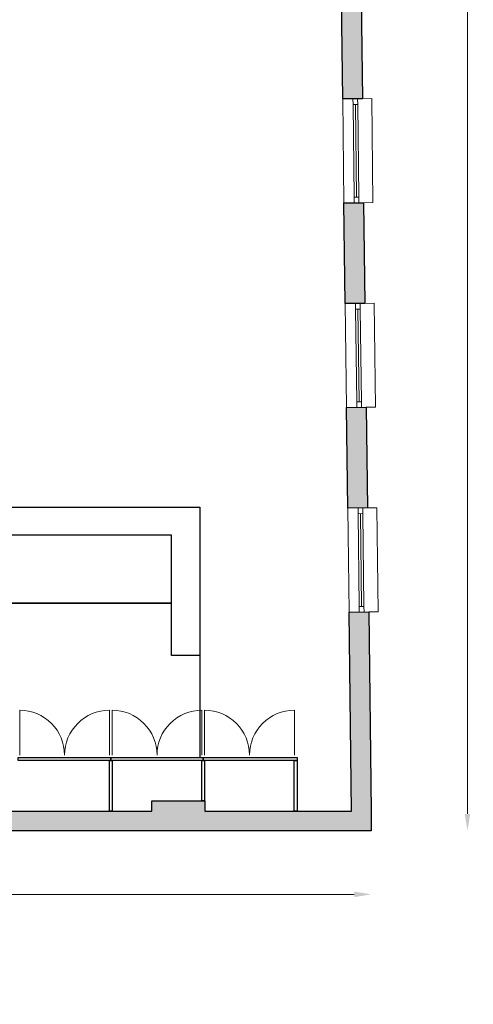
# Model space of a CAD drawing. Header units: millimetres. Extents: x -13022 to 1371524, y -38729 to 632593.
# Tile 84 of 256: x 731799 to 736641, y -38283 to -27773. Entities that reach past the tile are written whole.
import ezdxf

# ---------------------------------------------------------------- set-up
doc = ezdxf.new("R2010")
doc.units = ezdxf.units.MM
doc.header["$LTSCALE"] = 35
doc.linetypes.add('DASHED', pattern=[200, 100, -100])
for name, color, linetype in [('LAYER102', 1, 'Continuous'), ('LAYER111', 7, 'Continuous'), ('LAYER22', 7, 'Continuous'), ('LAYER28', 7, 'Continuous'), ('LAYER29', 7, 'Continuous'), ('LAYER30', 7, 'Continuous'), ('LAYER31', 7, 'Continuous')]:
    doc.layers.add(name, color=color, linetype=linetype)
doc.styles.get("Standard").update_dxf_attribs({"font": 'simplex.shx'})
doc.dimstyles.new('~R----C~', dxfattribs={"dimtxt": 162, "dimasz": 180, "dimexe": 0.18, "dimexo": 0.0625, "dimgap": 16.2, "dimtad": 1, "dimdec": 0, "dimzin": 0, "dimdsep": 46, "dimtxsty": 'Standard', "dimcen": 0.09, "dimse1": 1, "dimse2": 1, "dimclrd": 7, "dimadec": 0, "dimazin": 0, "dimtfac": 1, "dimtdec": 4, "dimtmove": 0, "dimatfit": 3, "dimfxl": 1, "dimtolj": 1, "dimtzin": 0, "dimlwd": 13, "dimarcsym": 0})

# ---------------------------------------------------------------- blocks, each defined once
blk = doc.blocks.new('*D177')
at = {"layer": 'Defpoints', "color": 0, "linetype": 'Continuous', "transparency": 16777216}
for p in [(735550.2200916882, -36429.60432775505), (725290.2200916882, -36559.60042150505), (735550.2200916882, -37108.80354650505)]:
    blk.add_point(p, dxfattribs=at)
at = {"layer": 'LAYER102', "color": 7, "linetype": 'Continuous', "lineweight": 13, "transparency": 16777216}
blk.add_line((725470.2200916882, -37108.80354650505), (735370.2200916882, -37108.80354650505), dxfattribs=at)
at = {"layer": 'LAYER102', "color": 7, "linetype": 'Continuous', "transparency": 16777216}
for points in [[(725470.2200916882, -37078.80354650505), (725470.2200916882, -37138.80354650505), (725290.2200916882, -37108.80354650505)], [(735370.2200916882, -37078.80354650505), (735370.2200916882, -37138.80354650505), (735550.2200916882, -37108.80354650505)]]:
    blk.add_solid(points, dxfattribs=at)
at = {"layer": 'LAYER102', "color": 0, "linetype": 'Continuous', "lineweight": 0, "transparency": 16777216, "insert": (730420.2200916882, -37011.60354650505), "char_height": 162, "attachment_point": 5}
blk.add_mtext('\\A1;10260', dxfattribs=at)
blk = doc.blocks.new('*D191')
at = {"layer": 'Defpoints', "color": 0, "linetype": 'Continuous', "transparency": 16777216}
for p in [(735550.1888416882, 316.2140316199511), (735180.7200916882, -6182.146319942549), (735550.1888416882, -36429.60237463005)]:
    blk.add_point(p, dxfattribs=at)
at = {"layer": 'LAYER102', "color": 7, "linetype": 'Continuous', "lineweight": 13, "transparency": 16777216}
for p, q in [((735000.7200916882, 316.2140316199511), (734820.7200916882, 316.2140316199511)), ((735180.7200916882, 316.2140316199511), (735550.1888416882, 316.2140316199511)), ((735730.1888416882, 316.2140316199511), (736351.4459845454, 316.2140316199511))]:
    blk.add_line(p, q, dxfattribs=at)
at = {"layer": 'LAYER102', "color": 7, "linetype": 'Continuous', "transparency": 16777216}
for points in [[(735000.7200916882, 346.2140316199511), (735000.7200916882, 286.2140316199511), (735180.7200916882, 316.2140316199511)], [(735730.1888416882, 346.2140316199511), (735730.1888416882, 286.2140316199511), (735550.1888416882, 316.2140316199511)]]:
    blk.add_solid(points, dxfattribs=at)
at = {"layer": 'LAYER102', "color": 0, "linetype": 'Continuous', "lineweight": 0, "transparency": 16777216, "insert": (736130.8174131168, 413.4140316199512), "char_height": 162, "attachment_point": 5}
blk.add_mtext('\\A1;369', dxfattribs=at)
blk = doc.blocks.new('*D192')
at = {"layer": 'Defpoints', "color": 0, "linetype": 'Continuous', "transparency": 16777216}
for p in [(735180.7200916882, -6182.147296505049), (736578.7200916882, -6182.14729650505), (735550.2200916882, -36429.60432775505)]:
    blk.add_point(p, dxfattribs=at)
at = {"layer": 'LAYER102', "color": 7, "linetype": 'Continuous', "lineweight": 13, "transparency": 16777216}
blk.add_line((736578.7200916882, -36249.60432775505), (736578.7200916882, -6362.14729650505), dxfattribs=at)
at = {"layer": 'LAYER102', "color": 7, "linetype": 'Continuous', "transparency": 16777216}
for points in [[(736548.7200916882, -6362.14729650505), (736608.7200916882, -6362.14729650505), (736578.7200916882, -6182.14729650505)], [(736548.7200916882, -36249.60432775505), (736608.7200916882, -36249.60432775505), (736578.7200916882, -36429.60432775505)]]:
    blk.add_solid(points, dxfattribs=at)
at = {"layer": 'LAYER102', "color": 0, "linetype": 'Continuous', "lineweight": 0, "transparency": 16777216, "insert": (736481.5200916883, -21305.87581212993), "char_height": 162, "attachment_point": 5, "rotation": 90}
blk.add_mtext('\\A1;30247', dxfattribs=at)

msp = doc.modelspace()

# ---------------------------------------------------------------- hatches: boundary and pattern name
at = {"layer": 'LAYER111', "linetype": 'Continuous', "lineweight": 5}
for points in [[(735232.9075916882, -27545.15217931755), (735442.8763416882, -27542.54866369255), (735456.1888416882, -28616.49397619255), (735246.2200916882, -28619.09749181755)], [(735260.2825916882, -29728.98811681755), (735470.2825916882, -29726.43147619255), (735483.3450916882, -30800.37678869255), (735273.3450916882, -30802.93342931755)], [(735286.9700916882, -31912.88753088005), (735496.9388416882, -31910.25081213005), (735510.4388416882, -32984.18831213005), (735300.4700916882, -32986.82503088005)], [(735313.9700916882, -34096.72737463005), (735523.9388416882, -34094.12971838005), (735550.2200916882, -36219.39729650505), (735340.2200916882, -36220.69417150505)], [(733210.2200916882, -36429.61604650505), (733210.2200916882, -36109.60042150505), (733775.2200916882, -36109.60042150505), (733775.2200916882, -36429.61604650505)], [(733210.2200916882, -36219.61604650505), (733210.2200916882, -36429.61604650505), (731530.2200916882, -36429.61604650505), (731530.2200916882, -36219.61604650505)], [(735340.2200916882, -36219.61604650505), (735550.2200916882, -36429.61604650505), (733775.2200916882, -36429.61604650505), (733775.2200916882, -36219.61604650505)], [(735340.2200916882, -36220.68635900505), (735550.2200916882, -36219.38948400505), (735550.2200916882, -36429.60432775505), (735340.2200916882, -36219.60432775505)]]:
    msp.add_hatch(color=254, dxfattribs=at).paths.add_polyline_path(points, flags=0)

# ---------------------------------------------------------------- linework, layer by layer
at = {"layer": 'LAYER22', "color": 7, "linetype": 'Continuous', "lineweight": 18}
for points in [[(735260.2825916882, -29728.99104650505), (735246.2200916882, -28619.10042150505)], [(735456.2200916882, -28616.49104650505), (735556.1575916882, -28615.25667150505), (735569.9075916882, -29725.17854650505), (735470.2825916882, -29726.42854650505)], [(735286.9700916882, -31912.86604650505), (735273.3450916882, -30802.92854650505)], [(735483.3450916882, -30800.36604650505), (735583.2200916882, -30799.11604650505), (735596.9075916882, -31909.03792150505), (735496.9700916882, -31910.27229650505)], [(735313.9700916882, -34096.72542150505), (735300.4700916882, -32986.83479650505)], [(735510.4075916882, -32984.19417150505), (735610.2200916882, -32982.97542150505), (735623.9700916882, -34092.89729650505), (735523.9075916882, -34094.11604650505)]]:
    msp.add_lwpolyline(points, dxfattribs=at)
at = {"layer": 'LAYER22', "color": 7, "linetype": 'DASHED', "lineweight": 18}
for points in [[(735260.2825916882, -29728.99104650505), (735246.2200916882, -28619.10042150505)], [(735456.2200916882, -28616.49104650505), (735556.1575916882, -28615.25667150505), (735569.9075916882, -29725.17854650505), (735470.2825916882, -29726.42854650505)], [(735286.9700916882, -31912.86604650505), (735273.3450916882, -30802.92854650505)], [(735483.3450916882, -30800.36604650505), (735583.2200916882, -30799.11604650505), (735596.9075916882, -31909.03792150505), (735496.9700916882, -31910.27229650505)], [(735313.9700916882, -34096.72542150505), (735300.4700916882, -32986.83479650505)], [(735510.4075916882, -32984.19417150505), (735610.2200916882, -32982.97542150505), (735623.9700916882, -34092.89729650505), (735523.9075916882, -34094.11604650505)]]:
    msp.add_lwpolyline(points, dxfattribs=at)
at = {"layer": 'LAYER28', "color": 7, "linetype": 'Continuous', "lineweight": 25}
for points in [[(735232.9075916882, -27545.15217931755), (735442.8763416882, -27542.54866369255), (735456.1888416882, -28616.49397619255), (735246.2200916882, -28619.09749181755)], [(735260.2825916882, -29728.98811681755), (735470.2825916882, -29726.43147619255), (735483.3450916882, -30800.37678869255), (735273.3450916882, -30802.93342931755)], [(735286.9700916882, -31912.88753088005), (735496.9388416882, -31910.25081213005), (735510.4388416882, -32984.18831213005), (735300.4700916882, -32986.82503088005)]]:
    msp.add_lwpolyline(points, close=True, dxfattribs=at)
for points in [[(735313.9700916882, -34096.72737463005), (735523.9388416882, -34094.12971838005)], [(735340.2200916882, -36220.69417150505), (735313.9700916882, -34096.72737463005)], [(735523.9388416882, -34094.12971838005), (735550.2200916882, -36219.39729650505)], [(733210.2200916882, -36219.60042150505), (733210.2200916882, -36109.60042150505), (733775.2200916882, -36109.60042150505), (733775.2200916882, -36219.60042150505)], [(731530.2200916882, -36219.61604650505), (733210.2200916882, -36219.61604650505)], [(733775.2200916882, -36219.61604650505), (735340.2200916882, -36219.61604650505)], [(735340.2200916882, -36219.60432775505), (735340.2200916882, -36220.68635900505)], [(735550.2200916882, -36219.38948400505), (735550.2200916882, -36429.60432775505)], [(733210.2200916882, -36429.61604650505), (731530.2200916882, -36429.61604650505)], [(733775.2200916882, -36429.61604650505), (733210.2200916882, -36429.61604650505)], [(735550.2200916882, -36429.61604650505), (733775.2200916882, -36429.61604650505)]]:
    msp.add_lwpolyline(points, dxfattribs=at)
at = {"layer": 'LAYER29', "color": 7, "linetype": 'Continuous', "lineweight": 25}
for points in [[(727820.2200916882, -34559.60042150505), (727820.2200916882, -32974.60042150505), (733720.2200916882, -32974.60042150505), (733720.2200916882, -34559.60042150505), (733420.2200916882, -34559.60042150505), (733420.2200916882, -33274.60042150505), (728120.2200916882, -33274.60042150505), (728120.2200916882, -33999.60042150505), (733420.2200916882, -33999.60042150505), (728120.2200916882, -33999.60042150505), (728120.2200916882, -34559.60042150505)], [(731783.8138416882, -35679.60042150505), (731783.8138416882, -35649.60042150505), (732770.9700916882, -35649.60042150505), (732770.9075916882, -35679.60042150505)], [(732755.9700916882, -36219.60042150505), (732755.9700916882, -35679.60042150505), (732785.9700916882, -35679.60042150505), (732785.9700916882, -36219.60042150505)], [(733758.0638416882, -35649.60042150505), (733758.0638416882, -35679.60042150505), (732770.9075916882, -35679.60042150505), (732770.9700916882, -35649.60042150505)], [(733743.0950916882, -36109.60042150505), (733743.0950916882, -35679.60042150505), (733773.0950916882, -35679.60042150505), (733773.0950916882, -36109.60042150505)], [(733758.0638416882, -35679.60042150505), (733758.0638416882, -35649.60042150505), (734760.2513416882, -35649.60042150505), (734760.1888416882, -35679.60042150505)], [(734730.2200916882, -36219.61604650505), (734730.2200916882, -35679.60042150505), (734760.2200916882, -35679.60042150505), (734760.2200916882, -36219.61604650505)]]:
    msp.add_lwpolyline(points, close=True, dxfattribs=at)
msp.add_lwpolyline([(733720.2200916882, -34559.60042150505), (733720.2200916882, -35649.61604650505)], dxfattribs=at)
at = {"layer": 'LAYER30', "color": 7, "linetype": 'Continuous', "lineweight": 18}
for points in [[(735356.9388416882, -28677.72444494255), (735356.1888416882, -28617.72932775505), (735406.1888416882, -28617.11214025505), (735406.9388416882, -28677.10823400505)], [(735369.8763416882, -29727.64339025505), (735369.1575916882, -29667.64729650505), (735419.1575916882, -29667.03108556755), (735419.8763416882, -29727.02620275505)], [(735383.9700916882, -30861.60042150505), (735383.2200916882, -30801.60530431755), (735433.2200916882, -30800.98616369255), (735433.9388416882, -30860.98128088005)], [(735396.9700916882, -31911.51936681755), (735396.2200916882, -31851.52424963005), (735446.2200916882, -31850.90510900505), (735446.9700916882, -31910.90022619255)], [(735410.9700916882, -33045.44417150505), (735410.2200916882, -32985.44905431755), (735460.2200916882, -32984.82991369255), (735460.9388416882, -33044.82503088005)], [(735423.9700916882, -34095.36409338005), (735423.2200916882, -34035.36799963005), (735473.2200916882, -34034.74885900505), (735473.9700916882, -34094.74299963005)]]:
    msp.add_lwpolyline(points, close=True, dxfattribs=at)
for points in [[(735369.1575916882, -29667.64729650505), (735356.9388416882, -28677.72444494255)], [(735394.1575916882, -29667.33967931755), (735381.9388416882, -28677.41585119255)], [(735419.1575916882, -29667.03108556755), (735406.9388416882, -28677.10823400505)], [(735396.2200916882, -31851.52424963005), (735383.9700916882, -30861.60042150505)], [(735421.2200916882, -31851.21467931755), (735408.9700916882, -30861.29085119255)], [(735446.2200916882, -31850.90510900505), (735433.9388416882, -30860.98128088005)], [(735423.2200916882, -34035.36799963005), (735410.9700916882, -33045.44417150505)], [(735448.2200916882, -34035.05745275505), (735435.9700916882, -33045.13460119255)], [(735473.2200916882, -34034.74885900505), (735460.9388416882, -33044.82503088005)]]:
    msp.add_lwpolyline(points, dxfattribs=at)
at = {"layer": 'LAYER31', "color": 7, "linetype": 'Continuous', "lineweight": 18}
for points in [[(731798.8450916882, -35622.31917150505), (731798.8450916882, -35143.69417150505, -0.4142136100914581), (732277.4700916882, -35622.31917150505)], [(732756.0325916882, -35622.32307775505), (732756.0325916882, -35143.76057775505, 0.4142136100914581), (732277.4700916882, -35622.32307775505)], [(732785.9700916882, -35622.31917150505), (732785.9700916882, -35143.69417150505, -0.4142136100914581), (733264.5950916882, -35622.31917150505)], [(733743.1575916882, -35622.32307775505), (733743.1575916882, -35143.76057775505, 0.4142136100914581), (733264.5950916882, -35622.32307775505)], [(733773.1575916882, -35622.31917150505), (733773.1575916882, -35143.69417150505, -0.4142136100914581), (734251.7825916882, -35622.31917150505)], [(734730.3450916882, -35622.32307775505), (734730.3450916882, -35143.76057775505, 0.4142136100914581), (734251.7825916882, -35622.32307775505)]]:
    msp.add_lwpolyline(points, format="xyb", dxfattribs=at)

# ---------------------------------------------------------------- texts
at = {"layer": 'LAYER102', "color": 7, "linetype": 'Continuous', "lineweight": 0, "char_height": 162, "attachment_point": 7, "line_spacing_factor": 1.333333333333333}
for s, insert in [('\\pi-984.13;{\\fArial|b1|i0|c0|p34;\\H1.2346x;educatieruimte\\fArial|b0|i0|c0|p34;\\H0.81x;\\P\\pi-1021;bijeenkomstfunctie +\\P\\pi-802.95;onderwijsfunctie\\P\\pi-398.21;96,2 m2}', (801656.2020156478, -31469.79016524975)), ('\\pi-372.79;{\\fArial|b1|i0|c0|p34;\\H1.2346x;depot\\fArial|b0|i0|c0|p34;\\H0.81x;\\P\\pi-545.13;o.g. functie\\P\\pi-398.32;85,8 m2}', (816668.4283509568, -32200.30793078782))]:
    msp.add_mtext(s, dxfattribs=dict(at, insert=insert))
at = {"layer": 'LAYER102', "color": 7, "linetype": 'Continuous', "lineweight": 0, "insert": (703298.7979084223, -38276.95635737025), "char_height": 315, "width": 3554.100393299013, "attachment_point": 7, "line_spacing_factor": 1.333333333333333}
msp.add_mtext('\\pi1116.4;{\\fArial|b1|i0|c0|p34;Entree\\P\\pi156.93;laden en lossen}', dxfattribs=at)

# ---------------------------------------------------------------- dimensions: what is measured, and where the dimension line sits
at = {"layer": 'LAYER102', "color": 7, "linetype": 'Continuous', "lineweight": 0}
for base, p1, p2, angle, picture, middle in [((735550.1888416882, 316.2140316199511), (735180.7200916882, -6182.146319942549), (735550.1888416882, -36429.60237463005), 8.109182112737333e-06, '*D191', (736130.8174131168, 413.4140316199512)), ((736578.7200916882, -6182.14729650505), (735550.2200916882, -36429.60432775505), (735180.7200916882, -6182.147296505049), 90, '*D192', (736481.5200916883, -21305.87581212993))]:
    dim = msp.add_linear_dim(base=base, p1=p1, p2=p2, angle=angle, dimstyle='~R----C~', dxfattribs=at)
    dim.commit()
    dim.dimension.update_dxf_attribs({"geometry": picture, "text_midpoint": middle})
dim = msp.add_linear_dim(base=(735550.2200916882, -37108.80354650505), p1=(725290.2200916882, -36559.60042150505), p2=(735550.2200916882, -36429.60432775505), dimstyle='~R----C~', dxfattribs=at)
dim.commit()
dim.dimension.update_dxf_attribs({"geometry": '*D177', "text_midpoint": (730420.2200916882, -37011.60354650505)})

doc.saveas('drawing.dxf')
